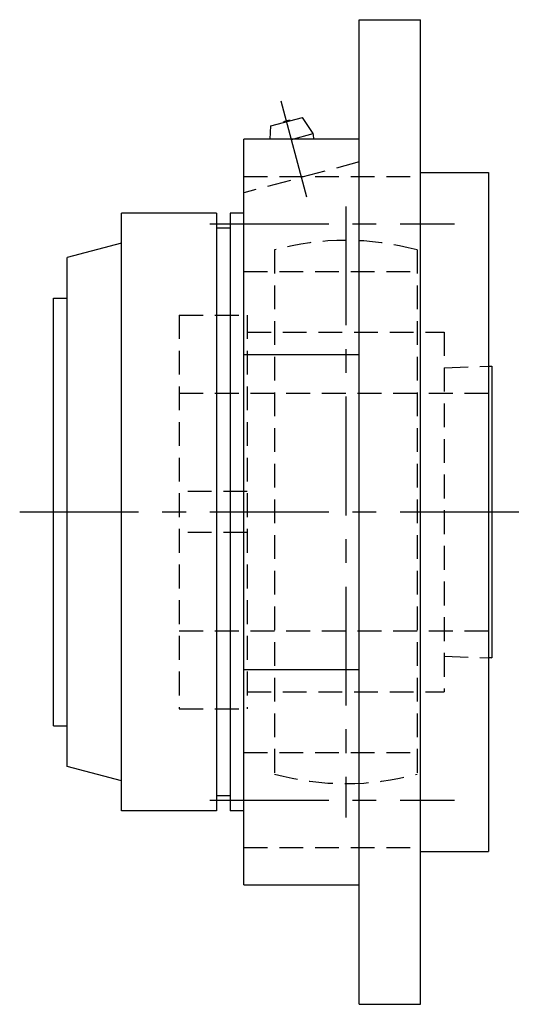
# Model space of a CAD drawing. Extents: x -78 to 172, y -78 to 172.
# Tile 7 of 8: x 97 to 172, y -73 to 72. Entities that reach past the tile are written whole.
import ezdxf

# ---------------------------------------------------------------- set-up
doc = ezdxf.new("R2010")
doc.units = 0
doc.header["$LTSCALE"] = 14
doc.linetypes.add('CENTER', pattern=[2, 1.25, -0.25, 0.25, -0.25])
doc.linetypes.add('HIDDEN', pattern=[0.375, 0.25, -0.125])
doc.layers.get('0').update_dxf_attribs({"linetype": 'CONTINUOUS'})
doc.layers.add('CENTER', color=1, linetype='CENTER')
doc.layers.add('HIDDEN', color=3, linetype='HIDDEN')

msp = doc.modelspace()

# ---------------------------------------------------------------- linework, layer by layer
for p, q in [((147.5, 72.5), (156.5, 72.5)), ((147.5, -72.5), (147.5, 72.5)), ((156.5, -72.5), (156.5, 72.5)), ((134.48, 56.87), (139.12, 58.11)), ((140.69, 55.73), (139.12, 58.11)), ((134.37, 54.93), (134.48, 56.87)), ((137.5, 54.88), (140.69, 55.73)), ((130.5, -54.93), (130.5, 54.93)), ((147.5, 54.93), (130.5, 54.93)), ((156.5, 50), (166.5, 50)), ((166.5, 50), (166.5, -50)), ((126.5, 44), (112.5, 44)), ((112.5, -44), (112.5, 44)), ((126.5, 44), (126.5, -44)), ((128.5, 44), (128.5, -44)), ((130.5, 44), (128.5, 44)), ((128.5, 41.8), (126.5, 41.8)), ((112.5, 39.61), (104.5, 37.5)), ((104.5, -37.5), (104.5, 37.5)), ((102.5, -31.5), (102.5, 31.5)), ((102.5, 31.5), (104.5, 31.5)), ((102.5, 31.5), (104.5, 31.5)), ((130.5, 23.2), (147.5, 23.2)), ((166.5, 21.48), (167, 21.5)), ((167, 21.5), (167, -21.5)), ((167, -21.5), (166.5, -21.48)), ((130.5, -23.2), (147.5, -23.2)), ((102.5, -31.5), (104.5, -31.5)), ((102.5, -31.5), (104.5, -31.5)), ((112.5, -39.61), (104.5, -37.5)), ((128.5, -41.8), (126.5, -41.8)), ((126.5, -44), (112.5, -44)), ((130.5, -44), (128.5, -44)), ((156.5, -50), (166.5, -50)), ((130.5, -54.93), (147.5, -54.93)), ((147.5, -72.5), (156.5, -72.5))]:
    msp.add_line(p, q)
for centre, radius, start, end in [((137.19, 56.05), 1.59, 84.555, 125.445), ((137.5, 54.88), 3.3, 0.8068, 15)]:
    msp.add_arc(centre, radius, start, end)
at = {"layer": 'CENTER', "linetype": 'CONTINUOUS'}
msp.add_line((139.78, 46.38), (136, 60.48), dxfattribs=at)
at = {"layer": 'CENTER'}
for p, q in [((145.5, 45), (145.5, -45)), ((125.5, 42.43), (161.5, 42.43)), ((97.5, 0), (171.5, 0)), ((125.5, -42.43), (161.5, -42.43))]:
    msp.add_line(p, q, dxfattribs=at)
at = {"layer": 'HIDDEN'}
for p, q in [((147.5, 51.56), (130.5, 47)), ((130.5, 49.43), (156.5, 49.43)), ((135, 38.6), (135, -38.6)), ((156, 38.6), (156, -38.6)), ((130.5, 35.43), (156.5, 35.43)), ((121, 29), (121, -29)), ((121, 29), (131, 29)), ((131, 29), (131, -29)), ((131, 26.5), (160, 26.5)), ((160, 26.5), (160, -26.5)), ((160.01, 21.21), (167, 21.5)), ((167, 21.5), (167, -21.5)), ((121, 17.5), (167, 17.5)), ((131, 3), (121, 3)), ((131, -3), (121, -3)), ((121, -17.5), (167, -17.5)), ((160.01, -21.21), (167, -21.5)), ((131, -26.5), (160, -26.5)), ((121, -29), (131, -29)), ((130.5, -35.43), (156.5, -35.43)), ((130.5, -49.43), (156.5, -49.43))]:
    msp.add_line(p, q, dxfattribs=at)
for start, end in [(74.7815, 105.2185), (254.7815, 285.2185)]:
    msp.add_arc((145.5, 0), 40, start, end, dxfattribs=at)

doc.saveas('drawing.dxf')
